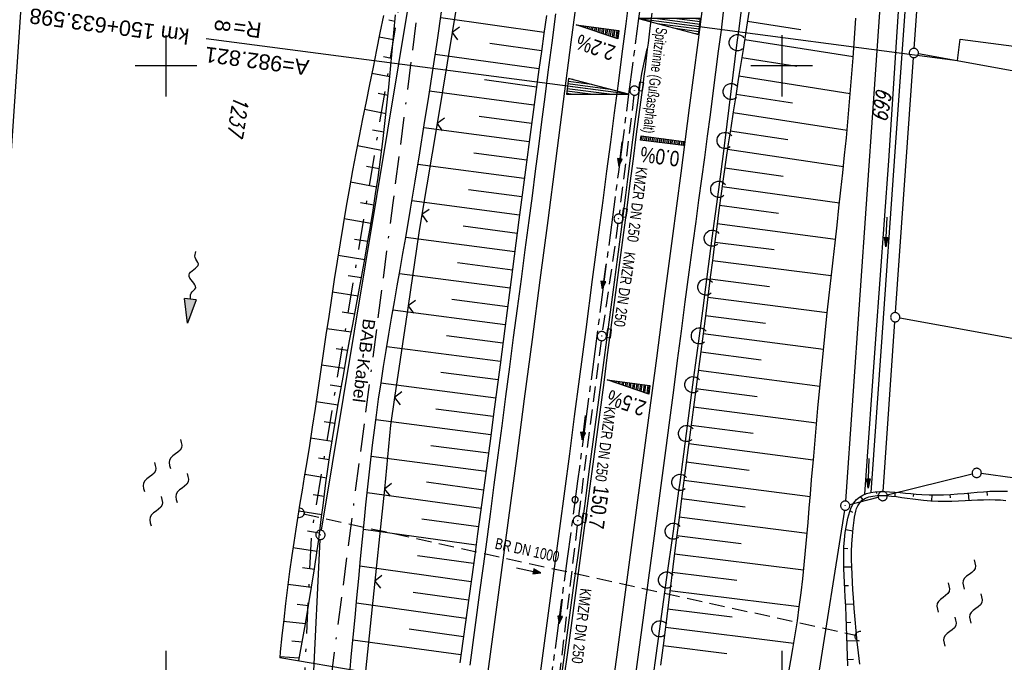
# Model space of a CAD drawing. Extents: x 511715 to 512121, y 473902 to 474680.
# Tile 15 of 21: x 511876 to 512036, y 474403 to 474507. Entities that reach past the tile are written whole.
import ezdxf
from ezdxf.enums import TextEntityAlignment as Align

# ---------------------------------------------------------------- set-up
doc = ezdxf.new("R2010")
doc.units = 0
doc.header["$LTSCALE"] = 10
doc.header["$MEASUREMENT"] = 0
for name, pattern in [('ACAD_ISO16W100', [73, 15, -6.5, 15, -6.5, 15, -7, 1, -7]), ('ACHSE', [5.5, 4, -0.5, 0.5, -0.5]), ('AUSGEZOGEN', [0]), ('LT00', [0]), ('LT08', [0.42, 0.2, -0.1, 0.02, -0.1]), ('STRICHLINIE2', [0.375, 0.25, -0.125])]:
    doc.linetypes.add(name, pattern=pattern)
doc.layers.get('0').update_dxf_attribs({"linetype": 'LT00'})
for name, color, linetype in [('--FLIEßRICHTPFEIL', 180, 'Continuous'), ('--WASSER_NUTZUNG', 180, 'Continuous'), ('-AX-020', 250, 'ACHSE'), ('-EL-020', 250, 'LT00'), ('-Halt-Pfeil', 4, 'LT00'), ('-Haltung', 182, 'STRICHLINIE2'), ('-Haltungsbeschriftung', 182, 'LT00'), ('-QUE-20O', 11, 'LT00'), ('-QUE-20W', 11, 'LT00'), ('-ST-20-1', 250, 'LT00'), ('BAB-KABEL', 220, 'ACAD_ISO16W100'), ('BAB-KABEL_TEXT', 221, 'Continuous'), ('DFK_AB_L', 21, 'LT00'), ('DFK_AB_P', 7, 'LT00'), ('DFK_FLUR_NR', 250, 'LT00'), ('DFK_GZPKT', 250, 'LT00'), ('DFK_KATASTER', 250, 'LT00'), ('GEMEINDEGRENZE', 3, 'LT08'), ('PFEIL', 140, 'AUSGEZOGEN'), ('RINNE_TEXT', 11, 'Continuous'), ('V91_AFBR_BAB', 250, 'LT00'), ('V91_BOESCH', 250, 'LT00'), ('V91_BOSCHUNG', 250, 'LT00'), ('V91_GRABEN', 250, 'LT00'), ('V91_KA_PRUF', 182, 'LT00'), ('V91_LAERM', 11, 'LT00'), ('V91_LD_MARK', 2, 'LT00'), ('V91_RASTER', 250, 'LT00'), ('V91_RINNE', 182, 'LT00'), ('V91_SINKK', 182, 'LT00'), ('V91_UK_DURCH', 182, 'LT00'), ('V91_ZAUN', 40, 'LT00')]:
    doc.layers.add(name, color=color, linetype=linetype)
doc.styles.add('Arial', font='ARIAL.TTF')
doc.styles.add('Beschrift', font='ARIAL.TTF')
doc.styles.add('Haltungsbeschriftung', font='ARIAL.TTF', dxfattribs={"width": 0.75})
doc.styles.get("Standard").update_dxf_attribs({"font": 'romans.shx'})

# ---------------------------------------------------------------- blocks, each defined once
blk = doc.blocks.new('SYMB7250')
at = {"color": 0, "linetype": 'ByBlock'}
for points in [[(-0.25, 0.28), (-0.208333, 0.308889), (-0.166667, 0.331111), (-0.125, 0.34), (-0.083333, 0.331111), (-0.041667, 0.308889), (0, 0.28)], [(0, 0.28), (0.041667, 0.251111), (0.083333, 0.228889), (0.125, 0.22), (0.166667, 0.228889), (0.208333, 0.251111), (0.25, 0.28)], [(-0.74, 0), (-0.698333, 0.028889), (-0.656667, 0.051111), (-0.615, 0.06), (-0.573333, 0.051111), (-0.531667, 0.028889), (-0.49, 0)], [(-0.49, 0), (-0.448333, -0.028889), (-0.406667, -0.051111), (-0.365, -0.06), (-0.323333, -0.051111), (-0.281667, -0.028889), (-0.24, 0)], [(0.24, 0), (0.281667, 0.028889), (0.323333, 0.051111), (0.365, 0.06), (0.406667, 0.051111), (0.448333, 0.028889), (0.49, 0)], [(0.49, 0), (0.531667, -0.028889), (0.573333, -0.051111), (0.615, -0.06), (0.656667, -0.051111), (0.698333, -0.028889), (0.74, 0)], [(-0.25, -0.28), (-0.208333, -0.251111), (-0.166667, -0.228889), (-0.125, -0.22), (-0.083333, -0.228889), (-0.041667, -0.251111), (0, -0.28)], [(0, -0.28), (0.041667, -0.308889), (0.083333, -0.331111), (0.125, -0.34), (0.166667, -0.331111), (0.208333, -0.308889), (0.25, -0.28)]]:
    blk.add_lwpolyline(points, dxfattribs=at)
blk = doc.blocks.new('SYMB7010')
at = {"color": 0, "linetype": 'ByBlock'}
for points in [[(-0.031408, 0.499213), (-0.093728, 0.49134), (-0.15457, 0.475719), (-0.212975, 0.452595), (-0.268021, 0.422333), (-0.31884, 0.385411), (-0.36463, 0.342411), (-0.40467, 0.29401), (-0.438329, 0.240973), (-0.465074, 0.184136), (-0.484486, 0.124395), (-0.496256, 0.062692), (-0.5002, 0)], [(-0.5002, 0), (-0.496256, -0.062692), (-0.484486, -0.124395), (-0.465075, -0.184136), (-0.438329, -0.240973), (-0.404671, -0.29401), (-0.36463, -0.342411), (-0.31884, -0.385411), (-0.268021, -0.422333), (-0.212975, -0.452595), (-0.154571, -0.475719), (-0.093728, -0.49134), (-0.031408, -0.499213), (0.031408, -0.499213)], [(0.5002, 0), (0.496256, 0.062692), (0.484485, 0.124395), (0.465074, 0.184136), (0.438329, 0.240973), (0.40467, 0.29401), (0.36463, 0.342411), (0.31884, 0.385411), (0.268021, 0.422333), (0.212975, 0.452595), (0.15457, 0.475719), (0.093728, 0.49134), (0.031408, 0.499213), (-0.031408, 0.499213)], [(0.031408, -0.499213), (0.093728, -0.491341), (0.15457, -0.475719), (0.212975, -0.452595), (0.268021, -0.422333), (0.31884, -0.385411), (0.36463, -0.342411), (0.404671, -0.294011), (0.438329, -0.240974), (0.465075, -0.184136), (0.484486, -0.124395), (0.496256, -0.062692), (0.500201, 0)]]:
    blk.add_lwpolyline(points, dxfattribs=at)
blk = doc.blocks.new('SYMB0003')
at = {"color": 0, "linetype": 'ByBlock'}
for p, q in [((-0.015712, 0), (0.010166, 0.012015)), ((0, -0.021257), (-0.015712, 0)), ((0.010166, 0.012015), (0, -0.021257))]:
    blk.add_line(p, q, dxfattribs=at)
for points in [[(-0.031395, 0.499013), (-0.093691, 0.491144), (-0.154509, 0.475528), (-0.21289, 0.452414), (-0.267913, 0.422164), (-0.318712, 0.385257), (-0.364484, 0.342274), (-0.404509, 0.293893), (-0.438154, 0.240877), (-0.464888, 0.184062), (-0.484292, 0.124345), (-0.496058, 0.062667), (-0.5, 0)], [(-0.5, 0), (-0.496058, -0.062667), (-0.484292, -0.124345), (-0.464888, -0.184062), (-0.438154, -0.240877), (-0.404509, -0.293893), (-0.364485, -0.342274), (-0.318712, -0.385257), (-0.267914, -0.422164), (-0.21289, -0.452414), (-0.154509, -0.475529), (-0.093691, -0.491144), (-0.031395, -0.499014), (0.031395, -0.499014)], [(0.5, 0), (0.496057, 0.062667), (0.484292, 0.124345), (0.464888, 0.184062), (0.438153, 0.240877), (0.404509, 0.293893), (0.364484, 0.342274), (0.318712, 0.385257), (0.267913, 0.422164), (0.21289, 0.452414), (0.154509, 0.475528), (0.093691, 0.491144), (0.031395, 0.499013), (-0.031395, 0.499013)], [(0.031395, -0.499014), (0.093691, -0.491144), (0.154509, -0.475529), (0.21289, -0.452414), (0.267914, -0.422164), (0.318712, -0.385257), (0.364485, -0.342274), (0.404509, -0.293893), (0.438154, -0.240877), (0.464889, -0.184062), (0.484292, -0.124345), (0.496058, -0.062667), (0.5, 0)]]:
    blk.add_lwpolyline(points, dxfattribs=at)
blk = doc.blocks.new('FLIEßRICHTPFEIL')
at = {"layer": '--FLIEßRICHTPFEIL'}
blk.add_hatch(color=256, dxfattribs=at).paths.add_polyline_path([(-1.95, 0.4875), (-1.95, -0.4875), (0, 0)])
for p, q in [((-1.95, 0.4875), (-1.95, -0.4875)), ((-1.95, 0.4875), (0, 0)), ((0, 0), (-1.95, -0.4875))]:
    blk.add_line(p, q, dxfattribs=at)
at = {"layer": '--FLIEßRICHTPFEIL', "start_tangent": (-1, 0), "end_tangent": (-1, 0)}
blk.add_spline([(-1.95, 0), (-2.4375, 0), (-2.925, 0.325), (-3.4125, 0), (-3.9, -0.325), (-4.3875, 0), (-4.875, 0.325), (-5.3625, 0), (-5.85, 0)], degree=3, dxfattribs=at)
blk = doc.blocks.new('SYMB0018')
at = {"color": 0, "linetype": 'ByBlock'}
for p, q in [((1, 0.13), (0, 0)), ((0.000669, 0), (1, 0)), ((0.307692, 0.04), (1, 0.04)), ((0.615385, 0.08), (1, 0.08)), ((0.923077, 0.12), (1, 0.12)), ((0.307692, -0.04), (1, -0.04)), ((0.615385, -0.08), (1, -0.08)), ((0.923077, -0.12), (1, -0.12))]:
    blk.add_line(p, q, dxfattribs=at)
blk.add_lwpolyline([(0, 0), (1, -0.13), (1, 0.13)], dxfattribs=at)
blk = doc.blocks.new('SYMB0002')
at = {"color": 0, "linetype": 'ByBlock'}
for points in [[(-0.031395, 0.499013), (-0.093691, 0.491144), (-0.154509, 0.475528), (-0.21289, 0.452414), (-0.267913, 0.422164), (-0.318712, 0.385257), (-0.364484, 0.342274), (-0.404509, 0.293893), (-0.438154, 0.240877), (-0.464888, 0.184062), (-0.484292, 0.124345), (-0.496058, 0.062667), (-0.5, 0)], [(-0.5, 0), (-0.496058, -0.062667), (-0.484292, -0.124345), (-0.464888, -0.184062), (-0.438154, -0.240877), (-0.404509, -0.293893), (-0.364485, -0.342274), (-0.318712, -0.385257), (-0.267914, -0.422164), (-0.21289, -0.452414), (-0.154509, -0.475529), (-0.093691, -0.491144), (-0.031395, -0.499014), (0.031395, -0.499014)], [(0.5, 0), (0.496057, 0.062667), (0.484292, 0.124345), (0.464888, 0.184062), (0.438153, 0.240877), (0.404509, 0.293893), (0.364484, 0.342274), (0.318712, 0.385257), (0.267913, 0.422164), (0.21289, 0.452414), (0.154509, 0.475528), (0.093691, 0.491144), (0.031395, 0.499013), (-0.031395, 0.499013)], [(0.031395, -0.499014), (0.093691, -0.491144), (0.154509, -0.475529), (0.21289, -0.452414), (0.267914, -0.422164), (0.318712, -0.385257), (0.364485, -0.342274), (0.404509, -0.293893), (0.438154, -0.240877), (0.464889, -0.184062), (0.484292, -0.124345), (0.496058, -0.062667), (0.5, 0)]]:
    blk.add_lwpolyline(points, dxfattribs=at)
blk = doc.blocks.new('SYMB0652')
at = {"color": 0, "linetype": 'ByBlock'}
blk.add_lwpolyline([(-0.15, -0.075), (0.15, -0.075), (0.15, 0.075), (-0.15, 0.075), (-0.15, -0.075)], dxfattribs=at)
blk = doc.blocks.new('SYMB1107')
at = {"color": 0, "linetype": 'ByBlock'}
for points in [[(-0.2, 0), (-0.196157, 0.039018), (-0.184776, 0.076537), (-0.166294, 0.111114), (-0.141421, 0.141421), (-0.111114, 0.166294), (-0.076537, 0.184776), (-0.039018, 0.196157), (0, 0.2)], [(0, 0.2), (0.039018, 0.196157), (0.076537, 0.184776), (0.111114, 0.166294), (0.141421, 0.141421), (0.166294, 0.111114), (0.184776, 0.076537), (0.196157, 0.039018), (0.2, 0)]]:
    blk.add_lwpolyline(points, dxfattribs=at)
blk = doc.blocks.new('SYMB0024')
at = {"color": 0, "linetype": 'ByBlock'}
for p, q in [((-0.5, 0.5), (0, 0)), ((0, 0), (0.5, 0.5))]:
    blk.add_line(p, q, dxfattribs=at)
blk = doc.blocks.new('SYMB7122')
at = {"color": 0, "linetype": 'ByBlock'}
for points in [[(-0.109975, -0.002365), (-0.106745, 0.026562), (-0.096041, 0.053629), (-0.078613, 0.076941), (-0.055681, 0.094866), (-0.028851, 0.106149), (0, 0.11)], [(0, 0.11), (0.028851, 0.106149), (0.055681, 0.094866), (0.078613, 0.076941), (0.096041, 0.053629), (0.106745, 0.026562), (0.109975, -0.002365)], [(-0.075234, -0.080249), (-0.093647, -0.057708), (-0.105504, -0.031126), (-0.109975, -0.002365)], [(0.109975, -0.002365), (0.105504, -0.031126), (0.093647, -0.057708), (0.075234, -0.080249)]]:
    blk.add_lwpolyline(points, dxfattribs=at)
blk = doc.blocks.new('Pfreil3')
at = {"layer": 'PFEIL'}
blk.add_hatch(color=256, dxfattribs=at).paths.add_polyline_path([(-1.55, 0.27), (-1.55, -0.27), (0, 0)])
for p, q in [((-1.55, 0), (-4.83, 0)), ((-1.55, -0.27), (-1.55, 0.27)), ((-1.55, 0.27), (0, 0)), ((0, 0), (-1.55, -0.27))]:
    blk.add_line(p, q, dxfattribs=at)
blk = doc.blocks.new('SYMB0070')
at = {"color": 0, "linetype": 'ByBlock'}
for p, q in [((-0.5, 0), (0.2, 0)), ((0.5, 0), (0.2, 0.1)), ((0.2, 0.1), (0.2, 0)), ((0.468, 0), (0.21, 0.086)), ((0.21, 0.086), (0.21, -0.086)), ((0.21, -0.086), (0.468, 0)), ((0.22, -0.072), (0.437, 0)), ((0.23, -0.058), (0.405, 0)), ((0.24, -0.045), (0.374, 0)), ((0.342, 0), (0.25, 0.031)), ((0.25, 0.031), (0.25, -0.031)), ((0.25, -0.031), (0.342, 0)), ((0.26, -0.017), (0.31, 0)), ((0.27, -0.003), (0.279, 0))]:
    blk.add_line(p, q, dxfattribs=at)
for points in [[(0.2, 0), (0.2, -0.1), (0.5, 0)], [(0.437, 0), (0.22, 0.072), (0.22, -0.072)], [(0.405, 0), (0.23, 0.058), (0.23, -0.058)], [(0.374, 0), (0.24, 0.045), (0.24, -0.045)], [(0.31, 0), (0.26, 0.017), (0.26, -0.017)], [(0.279, 0), (0.27, 0.003), (0.27, -0.003)]]:
    blk.add_lwpolyline(points, dxfattribs=at)

msp = doc.modelspace()

# ---------------------------------------------------------------- linework, layer by layer
at = {"layer": '-AX-020', "ltscale": 0.2, "flags": 128}
msp.add_lwpolyline([(511996.05, 474653.25), (511995.1, 474646.24), (511992.44, 474626.45), (511989.8, 474606.65), (511987.17, 474586.85), (511984.55, 474567.05), (511981.94, 474547.25), (511979.34, 474527.45), (511976.74, 474507.69), (511975.13, 474495.38), (511973.48, 474482.82), (511971.82, 474470.25), (511970.17, 474457.69), (511968.51, 474445.13), (511966.84, 474432.57), (511965.15, 474420.02), (511963.46, 474407.46), (511961.75, 474394.91), (511960.03, 474382.35), (511958.28, 474369.81), (511956.52, 474357.26), (511954.73, 474344.72), (511952.92, 474332.18), (511951.08, 474319.64), (511949.21, 474307.11), (511947.31, 474294.58), (511945.38, 474282.06), (511943.41, 474269.55), (511941.4, 474257.04), (511939.35, 474244.53), (511937.27, 474232.04), (511935.14, 474219.55), (511932.96, 474207.07), (511930.74, 474194.59), (511928.46, 474182.13), (511926.14, 474169.68), (511923.76, 474157.23), (511921.32, 474144.8), (511918.83, 474132.38), (511916.28, 474119.97), (511913.66, 474107.57), (511910.98, 474095.19), (511908.24, 474082.82), (511905.43, 474070.46), (511902.54, 474058.13), (511899.59, 474045.81), (511896.56, 474033.5), (511893.47, 474021.26), (511890.29, 474009), (511887.03, 473996.75), (511883.7, 473984.53), (511880.29, 473972.33), (511876.8, 473960.15), (511873.23, 473947.99), (511869.59, 473935.86), (511866.17, 473924.7)], dxfattribs=at)
at = {"layer": '-EL-020'}
msp.add_line((511970.17, 474496.03), (511906.51, 474504.39), dxfattribs=at)
at = {"layer": '-EL-020', "flags": 128}
msp.add_lwpolyline([(511981.7, 474507.04), (512028.54, 474500.89), (512028.99, 474504.34), (512055.55, 474500.85)], dxfattribs=at)
at = {"layer": '-Haltung'}
for p, q in [((511975.99, 474495.24), (511973.59, 474475.93)), ((511973.4, 474474.44), (511970.87, 474456.86)), ((511970.67, 474455.38), (511966.97, 474426.91)), ((511922.35, 474427.27), (512011.98, 474407.56)), ((511966.78, 474425.42), (511963.41, 474397.18))]:
    msp.add_line(p, q, dxfattribs=at)
at = {"layer": '-QUE-20O'}
for p, q in [((511977.22, 474488.64), (511977.13, 474487.95)), ((511977.43, 474487.91), (511977.52, 474488.61)), ((511977.82, 474488.57), (511977.73, 474487.87)), ((511978.03, 474487.83), (511978.12, 474488.53)), ((511978.41, 474488.49), (511978.32, 474487.79)), ((511978.62, 474487.75), (511978.71, 474488.45)), ((511979.01, 474488.41), (511978.92, 474487.72)), ((511979.22, 474487.68), (511979.31, 474488.37)), ((511979.6, 474488.33), (511979.51, 474487.64)), ((511979.81, 474487.6), (511979.9, 474488.29)), ((511980.2, 474488.25), (511980.11, 474487.56)), ((511980.41, 474487.52), (511980.5, 474488.21)), ((511980.79, 474488.18), (511980.7, 474487.48)), ((511981, 474487.44), (511981.09, 474488.14)), ((511981.39, 474488.1), (511981.3, 474487.4)), ((511981.59, 474487.36), (511981.69, 474488.06)), ((511981.98, 474488.02), (511981.89, 474487.32)), ((511982.19, 474487.29), (511982.28, 474487.98)), ((511982.58, 474487.94), (511982.49, 474487.25)), ((511982.78, 474487.21), (511982.88, 474487.9)), ((511983.17, 474487.86), (511983.08, 474487.17)), ((511983.38, 474487.13), (511983.47, 474487.82)), ((511983.77, 474487.78), (511983.68, 474487.09)), ((511983.97, 474487.05), (511984.07, 474487.75)), ((511971.69, 474449.02), (511971.69, 474449.02)), ((511971.98, 474448.92), (511971.99, 474448.99)), ((511972.28, 474448.95), (511972.27, 474448.82)), ((511972.56, 474448.72), (511972.58, 474448.91)), ((511972.88, 474448.87), (511972.85, 474448.62)), ((511973.13, 474448.52), (511973.18, 474448.83)), ((511973.47, 474448.79), (511973.42, 474448.42)), ((511973.71, 474448.32), (511973.77, 474448.75)), ((511974.07, 474448.71), (511974, 474448.23)), ((511974.29, 474448.13), (511974.36, 474448.67)), ((511974.66, 474448.63), (511974.58, 474448.03)), ((511974.87, 474447.93), (511974.96, 474448.59)), ((511975.26, 474448.55), (511975.16, 474447.83)), ((511975.45, 474447.73), (511975.55, 474448.51)), ((511975.85, 474448.47), (511975.74, 474447.63)), ((511976.03, 474447.53), (511976.15, 474448.43)), ((511976.45, 474448.39), (511976.32, 474447.43)), ((511976.61, 474447.34), (511976.74, 474448.36)), ((511977.04, 474448.32), (511976.9, 474447.24)), ((511977.19, 474447.14), (511977.34, 474448.28)), ((511977.64, 474448.24), (511977.48, 474447.04)), ((511977.77, 474446.94), (511977.93, 474448.2)), ((511978.23, 474448.16), (511978.06, 474446.84)), ((511978.35, 474446.74), (511978.53, 474448.12))]:
    msp.add_line(p, q, dxfattribs=at)
for points in [[(511977.08, 474487.96), (511977.17, 474488.65), (511984.11, 474487.74), (511984.02, 474487.05), (511977.08, 474487.96)], [(511978.4, 474446.72), (511971.65, 474449.03), (511978.58, 474448.11), (511978.4, 474446.72)]]:
    msp.add_lwpolyline(points, dxfattribs=at)
at = {"layer": '-QUE-20W'}
for p, q in [((511966.67, 474506.66), (511966.67, 474506.65)), ((511966.96, 474506.55), (511966.97, 474506.62)), ((511967.27, 474506.58), (511967.25, 474506.45)), ((511967.54, 474506.35), (511967.57, 474506.54)), ((511967.86, 474506.5), (511967.83, 474506.25)), ((511968.12, 474506.15), (511968.16, 474506.46)), ((511968.46, 474506.42), (511968.41, 474506.06)), ((511968.7, 474505.96), (511968.76, 474506.38)), ((511969.05, 474506.35), (511968.99, 474505.86)), ((511969.28, 474505.76), (511969.35, 474506.31)), ((511969.65, 474506.27), (511969.57, 474505.66)), ((511969.86, 474505.56), (511969.94, 474506.23)), ((511970.24, 474506.19), (511970.15, 474505.46)), ((511970.44, 474505.37), (511970.54, 474506.15)), ((511970.84, 474506.11), (511970.73, 474505.27)), ((511971.02, 474505.17), (511971.13, 474506.07)), ((511971.43, 474506.03), (511971.31, 474505.07)), ((511971.6, 474504.97), (511971.73, 474505.99)), ((511972.03, 474505.95), (511971.88, 474504.87)), ((511972.17, 474504.77), (511972.32, 474505.92)), ((511972.62, 474505.88), (511972.46, 474504.68)), ((511972.75, 474504.58), (511972.92, 474505.84)), ((511973.22, 474505.8), (511973.04, 474504.48)), ((511973.33, 474504.38), (511973.51, 474505.76))]:
    msp.add_line(p, q, dxfattribs=at)
msp.add_lwpolyline([(511973.38, 474504.37), (511966.62, 474506.67), (511973.56, 474505.75), (511973.38, 474504.37)], dxfattribs=at)
at = {"layer": 'BAB-KABEL', "ltscale": 0.03, "flags": 128}
msp.add_lwpolyline([(511971.03, 474657.48), (511969.41, 474646.42), (511966.53, 474615.2), (511972.8, 474604.79), (511970.05, 474596.16), (511959.57, 474586.37), (511941.91, 474517.48), (511936.85, 474477.77), (511926.66, 474399.73), (511919.97, 474355.38), (511910.09, 474296.61), (511899.45, 474238.13), (511883.78, 474152.68), (511870.29, 474094), (511857.13, 474053.88), (511852.78, 474012.45), (511853.17, 473966.86), (511852.49, 473957.15), (511851.31, 473949.66), (511841.69, 473942.06), (511837.46, 473929.57)], dxfattribs=at)
at = {"layer": 'DFK_AB_L'}
for p, q in [((511950.73, 474578.38), (511925.2, 474424.59)), ((512017.97, 474538.56), (512010.35, 474429.34)), ((512010.18, 474427.85), (511980.52, 474240.65)), ((511923.82, 474397.88), (511925.04, 474423.1))]:
    msp.add_line(p, q, dxfattribs=at)
at = {"layer": 'DFK_KATASTER'}
for p, q in [((511879.52, 474556.31), (511873.57, 474466.96)), ((512021.5, 474502.84), (512023.98, 474538.11)), ((512078, 474491.85), (512022.19, 474501.96)), ((512018.48, 474459.94), (512021.4, 474501.34)), ((512066.04, 474450.56), (512019.17, 474459.06)), ((512016.44, 474430.89), (512018.38, 474458.44)), ((512030.93, 474433.73), (512017.12, 474430.32)), ((512037.87, 474433.07), (512032.4, 474433.81)), ((512011.03, 474428.78), (512015.66, 474429.96))]:
    msp.add_line(p, q, dxfattribs=at)
at = {"layer": 'GEMEINDEGRENZE', "ltscale": 2.5, "flags": 128}
msp.add_lwpolyline([(511953.94, 474660.38), (511959.93, 474649.28), (511949.37, 474579.35), (511923.59, 474424.01), (511922.29, 474397.28), (511902.07, 474265.53), (511883.42, 474171.19), (511840.83, 474046.67), (511811.06, 474002.19), (511789.86, 473974.02), (511764.01, 473942)], dxfattribs=at)
at = {"layer": 'V91_AFBR_BAB', "color": 0}
msp.add_lwpolyline([(511975.29, 474511.65), (511974.67, 474506.81), (511974.04, 474501.97), (511973.41, 474497.13), (511972.79, 474492.38), (511972.17, 474487.63), (511971.55, 474482.89), (511970.92, 474478.14), (511970.3, 474473.39), (511969.23, 474465.3), (511968.17, 474457.21), (511967.11, 474449.12), (511966.31, 474443.06), (511965.52, 474437.01), (511964.72, 474430.95), (511963.92, 474424.9), (511962.83, 474416.8), (511961.75, 474408.7), (511960.65, 474400.6)], dxfattribs=at)
at = {"layer": 'V91_AFBR_BAB'}
for points in [[(511949.37, 474402.67), (511950.2, 474408.81), (511951.03, 474414.94), (511951.86, 474421.08), (511952.68, 474427.21), (511953.31, 474431.99), (511953.94, 474436.77), (511954.57, 474441.56), (511955.19, 474446.34), (511955.82, 474451.12), (511956.45, 474455.87), (511957.08, 474460.62), (511957.71, 474465.37), (511958.34, 474470.12), (511958.96, 474474.87), (511959.49, 474478.89), (511960.01, 474482.91), (511960.53, 474486.92), (511961.04, 474490.94), (511961.56, 474494.96), (511962.08, 474498.98), (511962.7, 474503.72), (511963.32, 474508.45)], [(511990.56, 474509.23), (511990.13, 474505.81), (511989.69, 474502.39), (511989.26, 474498.96), (511988.81, 474495.55), (511988.36, 474492.07), (511987.89, 474488.6), (511987.43, 474485.14), (511986.96, 474481.67), (511986.49, 474478.2), (511986.02, 474474.73), (511985.55, 474471.26), (511984.91, 474466.48), (511984.28, 474461.7), (511983.65, 474456.92), (511983.03, 474452.14), (511982.4, 474447.36), (511981.76, 474442.46), (511981.12, 474437.57), (511980.48, 474432.67), (511979.83, 474427.77), (511979.18, 474422.88), (511978.37, 474416.85), (511977.55, 474410.83), (511976.73, 474404.81), (511975.9, 474398.79)], [(511978.22, 474502.73), (511978.22, 474502.73), (511978.34, 474503.7), (511978.62, 474506.14), (511978.93, 474508.58)]]:
    msp.add_lwpolyline(points, dxfattribs=at)
at = {"layer": 'V91_BOESCH'}
for points in [[(511921.54, 474403.38), (511921.56, 474403.46), (511922.11, 474406.42), (511922.64, 474409.39), (511923.15, 474412.36), (511923.64, 474415.33), (511924.1, 474418.31), (511924.54, 474421.29), (511924.79, 474423.12), (511925.03, 474424.96), (511925.27, 474426.79), (511925.5, 474428.63), (511925.74, 474430.47), (511925.98, 474432.3), (511926.23, 474434.13), (511926.62, 474436.8), (511927.03, 474439.46), (511927.46, 474442.11), (511927.91, 474444.77), (511928.37, 474447.42), (511928.85, 474450.07), (511929.33, 474452.72), (511929.82, 474455.37), (511930.32, 474458.01), (511930.81, 474460.66), (511931.3, 474463.31), (511931.79, 474465.96), (511932.27, 474468.61), (511932.73, 474471.26), (511933.19, 474473.91), (511933.62, 474476.57), (511934.04, 474479.22), (511934.43, 474481.88), (511934.83, 474484.81), (511935.2, 474487.73), (511935.55, 474490.66), (511935.88, 474493.6), (511936.19, 474496.53), (511936.47, 474499.47), (511936.75, 474502.41), (511937.01, 474505.35), (511937.27, 474508.3)], [(511929.88, 474401.96), (511930.09, 474404.06), (511930.4, 474407.24), (511930.71, 474410.42), (511931.01, 474413.6), (511931.31, 474416.78), (511931.61, 474419.96), (511931.92, 474423.14), (511932.23, 474426.32), (511932.47, 474428.75), (511932.72, 474431.17), (511932.98, 474433.59), (511933.26, 474436.01), (511933.54, 474438.43), (511933.84, 474440.85), (511934.16, 474443.26), (511934.53, 474445.9), (511934.92, 474448.53), (511935.33, 474451.16), (511935.75, 474453.79), (511936.19, 474456.41), (511936.64, 474459.04), (511937.09, 474461.66), (511937.55, 474464.28), (511938.01, 474466.91), (511938.47, 474469.53), (511938.93, 474472.15), (511939.71, 474476.72), (511940.47, 474481.3), (511941.21, 474485.87), (511941.94, 474490.45), (511942.66, 474495.03), (511943.37, 474499.62), (511944.07, 474504.2), (511944.76, 474508.79)], [(511994.76, 474509.42), (511994.18, 474505.57), (511993.77, 474502.97), (511993.36, 474500.36), (511992.94, 474497.76), (511992.53, 474495.16), (511992.11, 474492.55), (511991.71, 474489.95), (511991.31, 474487.35), (511990.92, 474484.74), (511990.53, 474482.02), (511990.15, 474479.3), (511989.79, 474476.57), (511989.43, 474473.85), (511989.08, 474471.12), (511988.73, 474468.39), (511988.39, 474465.67), (511988.04, 474462.94), (511987.7, 474460.21), (511987.22, 474456.51), (511986.74, 474452.81), (511986.25, 474449.11), (511985.77, 474445.41), (511985.28, 474441.71), (511984.79, 474438.01), (511984.31, 474434.31), (511983.83, 474430.61), (511983.32, 474426.62), (511982.81, 474422.63), (511982.31, 474418.65), (511981.82, 474414.66), (511981.32, 474410.67), (511980.82, 474406.68), (511980.32, 474402.7)], [(511935.3, 474508.17), (511934.75, 474505.38), (511934.19, 474502.58), (511933.63, 474499.79), (511933.06, 474496.99), (511932.49, 474494.2), (511931.93, 474491.4), (511931.38, 474488.61), (511930.83, 474485.81), (511930.3, 474483.01), (511929.78, 474480.2), (511929.26, 474477.23), (511928.75, 474474.25), (511928.26, 474471.26), (511927.78, 474468.27), (511927.32, 474465.29), (511926.86, 474462.3), (511926.42, 474459.3), (511925.97, 474456.31), (511925.53, 474453.32), (511925.09, 474450.33), (511924.65, 474447.33), (511924.2, 474444.34), (511923.75, 474441.35), (511923.28, 474438.36), (511922.8, 474435.37), (511922.46, 474433.25), (511922.11, 474431.13), (511921.75, 474429.01), (511921.41, 474426.88), (511921.07, 474424.76), (511920.74, 474422.63), (511920.42, 474420.51), (511920.06, 474417.91), (511919.72, 474415.3), (511919.41, 474412.7), (511919.11, 474410.09), (511918.83, 474407.48), (511918.55, 474404.87), (511918.46, 474403.9)], [(511961.78, 474508.18), (511961.37, 474505.26), (511960.96, 474502.34), (511960.55, 474499.42), (511960, 474495.35), (511959.45, 474491.28), (511958.91, 474487.21), (511958.37, 474483.13), (511957.84, 474479.06), (511957.31, 474474.98), (511956.55, 474469.1), (511955.78, 474463.22), (511955.01, 474457.33), (511954.25, 474451.45), (511953.73, 474447.46), (511953.2, 474443.47), (511952.68, 474439.48), (511952.15, 474435.49), (511951.62, 474431.5), (511951.09, 474427.51), (511950.61, 474424.02), (511950.13, 474420.53), (511949.64, 474417.04), (511949.16, 474413.55), (511948.67, 474410.06), (511948.19, 474406.57), (511947.71, 474403.08)], [(512001.12, 474401.59), (512001.48, 474403.45), (512001.81, 474405.32), (512002.19, 474407.59), (512002.53, 474409.87), (512002.85, 474412.15), (512003.13, 474414.43), (512003.4, 474416.71), (512003.64, 474419), (512003.86, 474421.3), (512004.08, 474423.59), (512004.28, 474425.88), (512004.47, 474428.18), (512004.66, 474430.47), (512004.85, 474432.77), (512005.18, 474436.65), (512005.51, 474440.53), (512005.86, 474444.41), (512006.22, 474448.29), (512006.59, 474452.16), (512006.97, 474456.04), (512007.38, 474459.91), (512007.69, 474462.75), (512008, 474465.59), (512008.33, 474468.44), (512008.65, 474471.28), (512008.97, 474474.12), (512009.29, 474476.96), (512009.61, 474479.8), (512009.91, 474482.65), (512010.21, 474485.49), (512010.49, 474488.34), (512010.78, 474491.57), (512011.06, 474494.8), (512011.33, 474498.04), (512011.57, 474501.28), (512011.8, 474504.52), (512012.03, 474507.76)], [(512010.73, 474402.58), (512010.67, 474404.19), (512010.62, 474405.79), (512010.57, 474407.4), (512010.52, 474409), (512010.46, 474410.6), (512010.4, 474412.2), (512010.32, 474413.8), (512010.26, 474414.95), (512010.19, 474416.11), (512010.13, 474417.26), (512010.08, 474418.41), (512010.06, 474419.57), (512010.06, 474420.72), (512010.09, 474421.88), (512010.17, 474423.04), (512010.3, 474424.21), (512010.49, 474425.38), (512010.74, 474426.56), (512010.88, 474427.1), (512011.05, 474427.64), (512011.23, 474428.15), (512011.45, 474428.63), (512011.71, 474429.06), (512012.12, 474429.57), (512012.61, 474429.99), (512013.16, 474430.31), (512013.77, 474430.55), (512014.44, 474430.72), (512015.15, 474430.83), (512015.9, 474430.88), (512016.69, 474430.89), (512017.51, 474430.86), (512018.36, 474430.8), (512019.22, 474430.72), (512020.09, 474430.64), (512020.97, 474430.55), (512021.85, 474430.47), (512022.72, 474430.4), (512023.93, 474430.35), (512025.11, 474430.34), (512026.27, 474430.37), (512027.41, 474430.42), (512028.52, 474430.5), (512029.62, 474430.59), (512030.69, 474430.68), (512031.73, 474430.77), (512032.76, 474430.85), (512033.77, 474430.92), (512034.76, 474430.96), (512035.73, 474430.96), (512036.68, 474430.94)], [(512012.67, 474402.86), (512012.45, 474404.67), (512012.25, 474406.49), (512012.07, 474408.29), (512011.91, 474410.1), (512011.77, 474411.9), (512011.63, 474413.69), (512011.54, 474414.93), (512011.47, 474416.16), (512011.41, 474417.39), (512011.36, 474418.63), (512011.34, 474419.87), (512011.35, 474421.12), (512011.39, 474422.38), (512011.46, 474423.65), (512011.58, 474424.94), (512011.74, 474426.24), (512011.82, 474426.74), (512011.91, 474427.23), (512012.02, 474427.7), (512012.16, 474428.15), (512012.33, 474428.55), (512012.67, 474429.06), (512013.08, 474429.47), (512013.58, 474429.78), (512014.15, 474430), (512014.78, 474430.15), (512015.47, 474430.23), (512016.2, 474430.25), (512016.98, 474430.22), (512017.8, 474430.15), (512018.64, 474430.06), (512019.5, 474429.94), (512020.38, 474429.82), (512021.26, 474429.69), (512022.15, 474429.57), (512023.02, 474429.47), (512024.21, 474429.38), (512025.38, 474429.33), (512026.51, 474429.31), (512027.62, 474429.33), (512028.7, 474429.37), (512029.76, 474429.42), (512030.79, 474429.47), (512031.79, 474429.52), (512032.76, 474429.56), (512033.71, 474429.57), (512034.64, 474429.56), (512035.54, 474429.51), (512036.41, 474429.41)]]:
    msp.add_lwpolyline(points, dxfattribs=at)
at = {"layer": 'V91_BOSCHUNG'}
for p, q in [((511936.19, 474507.46), (511937.18, 474507.27)), ((511961.39, 474505.43), (511944.61, 474507.79)), ((511994.43, 474507.24), (512003.12, 474505.9)), ((511934.62, 474504.71), (511936.92, 474504.27)), ((511960.98, 474502.46), (511952.57, 474503.64)), ((511993.98, 474504.3), (512011.59, 474501.54)), ((511935.34, 474501.52), (511936.64, 474501.26)), ((511960.56, 474499.5), (511943.71, 474501.85)), ((511993.51, 474501.35), (512002.44, 474499.94)), ((511933.43, 474498.84), (511936.36, 474498.25)), ((511960.16, 474496.54), (511951.71, 474497.71)), ((511993.04, 474498.38), (512011.12, 474495.53)), ((511934.45, 474495.58), (511936.05, 474495.26)), ((511959.76, 474493.6), (511942.79, 474495.87)), ((511992.57, 474495.42), (512001.72, 474493.98)), ((511932.24, 474492.95), (511935.73, 474492.27)), ((511992.1, 474492.45), (512010.6, 474489.55)), ((511959.36, 474490.64), (511950.85, 474491.77)), ((511933.52, 474489.64), (511935.39, 474489.28)), ((511958.97, 474487.68), (511941.86, 474489.92)), ((511991.63, 474489.45), (512000.97, 474488.02)), ((511931.08, 474487.06), (511935.02, 474486.3)), ((511991.17, 474486.45), (512010.02, 474483.64)), ((511958.58, 474484.7), (511949.98, 474485.83)), ((511932.57, 474483.72), (511934.63, 474483.33)), ((511958.19, 474481.73), (511940.91, 474483.99)), ((511990.73, 474483.43), (512000.22, 474482.07)), ((511929.96, 474481.15), (511934.21, 474480.36)), ((511957.8, 474478.75), (511949.11, 474479.89)), ((511990.31, 474480.42), (512009.38, 474477.76)), ((511957.42, 474475.78), (511939.93, 474478.07)), ((511931.59, 474477.8), (511933.76, 474477.42)), ((511989.9, 474477.4), (511999.47, 474476.11)), ((511928.91, 474475.21), (511933.28, 474474.46)), ((511957.03, 474472.8), (511948.23, 474473.96)), ((511989.5, 474474.4), (512008.72, 474471.87)), ((511930.6, 474471.88), (511932.78, 474471.52)), ((511956.64, 474469.83), (511938.93, 474472.15)), ((511989.11, 474471.4), (511998.75, 474470.16)), ((511927.94, 474469.26), (511932.26, 474468.58)), ((511988.73, 474468.41), (512008.04, 474465.95)), ((511956.25, 474466.85), (511947.33, 474468.02)), ((511929.6, 474465.96), (511931.73, 474465.63)), ((511955.87, 474463.88), (511937.9, 474466.23)), ((511988.36, 474465.44), (511998.03, 474464.2)), ((511927.02, 474463.33), (511931.19, 474462.68)), ((511955.48, 474460.9), (511946.43, 474462.09)), ((511987.98, 474462.46), (512007.39, 474459.98)), ((511955.09, 474457.93), (511936.86, 474460.32)), ((511928.61, 474460.05), (511930.64, 474459.73)), ((511987.6, 474459.48), (511997.34, 474458.24)), ((511926.13, 474457.38), (511930.09, 474456.79)), ((511954.7, 474454.95), (511945.53, 474456.16)), ((511987.22, 474456.52), (512006.77, 474454)), ((511927.62, 474454.13), (511929.54, 474453.85)), ((511954.31, 474451.98), (511935.86, 474454.4)), ((511986.84, 474453.56), (511996.66, 474452.28)), ((511925.26, 474451.44), (511929, 474450.89)), ((511953.93, 474449.01), (511944.65, 474450.22)), ((511986.45, 474450.6), (512006.19, 474448)), ((511926.64, 474448.21), (511928.47, 474447.93)), ((511953.54, 474446.03), (511934.91, 474448.47)), ((511986.06, 474447.62), (511995.98, 474446.31)), ((511924.38, 474445.52), (511927.95, 474444.97)), ((511985.67, 474444.65), (512005.64, 474442.02)), ((511953.15, 474443.06), (511943.81, 474444.28)), ((511925.69, 474442.28), (511927.44, 474442.01)), ((511952.76, 474440.08), (511934.06, 474442.53)), ((511985.27, 474441.68), (511995.33, 474440.35)), ((511923.47, 474439.59), (511926.97, 474439.05)), ((511952.37, 474437.11), (511943.02, 474438.33)), ((511984.88, 474438.7), (512005.12, 474436.03)), ((511924.76, 474436.35), (511926.51, 474436.07)), ((511951.97, 474434.12), (511933.32, 474436.59)), ((511984.49, 474435.71), (511994.68, 474434.38)), ((511922.53, 474433.68), (511926.09, 474433.1)), ((511951.57, 474431.13), (511942.28, 474432.38)), ((511984.1, 474432.73), (512004.63, 474430.07)), ((511923.87, 474430.42), (511925.69, 474430.11)), ((511951.17, 474428.15), (511932.67, 474430.65)), ((512012.72, 474430.06), (512013.15, 474429.51)), ((512015.34, 474430.84), (512015.41, 474430.54)), ((512018.38, 474430.8), (512018.36, 474430.09)), ((512021.38, 474430.51), (512021.35, 474430.09)), ((512024.35, 474430.35), (512024.33, 474429.37)), ((512027.31, 474430.42), (512027.34, 474429.87)), ((512030.29, 474430.64), (512030.37, 474429.45)), ((512033.3, 474430.89), (512033.33, 474430.23)), ((511983.71, 474429.74), (511994.05, 474428.42)), ((511921.55, 474427.76), (511925.31, 474427.14)), ((511983.33, 474426.75), (512004.12, 474424.12)), ((512011.09, 474427.76), (512011.51, 474427.55)), ((511950.76, 474425.16), (511941.56, 474426.42)), ((511923, 474424.48), (511924.93, 474424.17)), ((511950.35, 474422.17), (511932.07, 474424.7)), ((511982.95, 474423.76), (511993.4, 474422.45)), ((512010.38, 474424.72), (512011.54, 474424.51)), ((511920.61, 474421.81), (511924.53, 474421.22)), ((511949.94, 474419.19), (511940.86, 474420.46)), ((511982.58, 474420.77), (512003.55, 474418.17)), ((512010.09, 474421.67), (512010.72, 474421.63)), ((511949.53, 474416.22), (511931.49, 474418.74)), ((511922.14, 474418.54), (511924.1, 474418.27)), ((511982.21, 474417.79), (511992.71, 474416.49)), ((512010.08, 474418.63), (512011.36, 474418.64)), ((511919.79, 474415.82), (511923.64, 474415.33)), ((512010.22, 474415.61), (512010.86, 474415.64)), ((511949.11, 474413.25), (511940.16, 474414.5)), ((511981.84, 474414.81), (512002.85, 474412.21)), ((511921.29, 474412.6), (511923.16, 474412.38)), ((511948.7, 474410.28), (511930.93, 474412.76)), ((512010.38, 474412.62), (512011.71, 474412.67)), ((511981.46, 474411.84), (511991.95, 474410.54)), ((511919.08, 474409.83), (511922.65, 474409.44)), ((512010.5, 474409.62), (512011.22, 474409.65)), ((511948.29, 474407.3), (511939.47, 474408.54)), ((511981.09, 474408.86), (512001.98, 474406.27)), ((511920.44, 474406.66), (511922.12, 474406.49)), ((511947.88, 474404.35), (511930.36, 474406.77)), ((512010.59, 474406.63), (512012.23, 474406.68)), ((511980.72, 474405.9), (511991.09, 474404.6)), ((511918.48, 474404.09), (511921.63, 474403.86)), ((512010.69, 474403.63), (512011.63, 474403.66))]:
    msp.add_line(p, q, dxfattribs=at)
at = {"layer": 'V91_GRABEN'}
msp.add_line((511931.87, 474401.63), (511918.46, 474403.9), dxfattribs=at)
for points in [[(512013.5, 474430.46), (512015.28, 474455.69), (512017.37, 474484.58), (512019.22, 474513.13), (512021.04, 474537.43), (512021.21, 474538.52), (512021.5, 474539.58)], [(512022.67, 474539.34), (512022.31, 474538.41), (512022.03, 474537.45), (512020.32, 474513.44), (512018.25, 474484.55), (512016.23, 474455.93), (512014.44, 474430.72)]]:
    msp.add_lwpolyline(points, dxfattribs=at)
at = {"layer": 'V91_LAERM'}
for p, q in [((511991.79, 474495.83), (511992.78, 474503.77)), ((511990.8, 474487.89), (511991.79, 474495.83)), ((511988.72, 474472.02), (511989.77, 474479.95)), ((511987.67, 474464.09), (511988.72, 474472.02)), ((511985.58, 474448.23), (511986.63, 474456.16)), ((511984.53, 474440.3), (511985.58, 474448.23)), ((511983.48, 474432.37), (511984.53, 474440.3)), ((511981.29, 474416.52), (511982.39, 474424.44)), ((511980.2, 474408.59), (511981.29, 474416.52))]:
    msp.add_line(p, q, dxfattribs=at)
for points in [[(511992.78, 474503.77), (511993.02, 474505.66), (511993.81, 474511.7)], [(511989.77, 474479.95), (511990.37, 474484.45), (511990.8, 474487.89)], [(511986.63, 474456.16), (511987.16, 474460.21), (511987.67, 474464.09)], [(511982.39, 474424.44), (511983.29, 474430.99), (511983.48, 474432.37)], [(511979.11, 474400.67), (511979.43, 474403.06), (511980.2, 474408.59)]]:
    msp.add_lwpolyline(points, dxfattribs=at)
at = {"layer": 'V91_LD_MARK', "color": 0}
for points in [[(511938.91, 474307.55), (511940.23, 474316.39), (511941.54, 474325.23), (511942.83, 474334.08), (511944.11, 474342.93), (511945.38, 474351.78), (511946.63, 474360.63), (511947.88, 474369.48), (511949.11, 474378.34), (511950.44, 474387.99), (511951.76, 474397.64), (511953.07, 474407.29), (511954.37, 474416.95), (511955.67, 474426.6), (511956.95, 474436.26), (511958.23, 474445.91), (511959.51, 474455.57), (511960.78, 474465.23), (511962.04, 474474.89), (511963.3, 474484.55), (511964.56, 474494.21), (511965.82, 474503.87), (511967.08, 474513.53)], [(511987.73, 474514.38), (511986.35, 474503.77), (511984.96, 474493.16), (511983.58, 474482.56), (511982.19, 474471.95), (511980.91, 474462.24), (511979.63, 474452.53), (511978.34, 474442.83), (511977.05, 474433.12), (511975.76, 474423.41), (511974.45, 474413.71), (511973.14, 474404.01), (511971.82, 474394.3), (511970.49, 474384.6), (511969.16, 474374.9), (511967.89, 474365.79), (511966.61, 474356.67), (511965.32, 474347.56), (511964.02, 474338.45), (511962.71, 474329.34), (511961.38, 474320.24), (511960.03, 474311.13)]]:
    msp.add_lwpolyline(points, dxfattribs=at)
at = {"layer": 'V91_RASTER'}
for p, q in [((511900, 474495), (511900, 474505)), ((512000, 474505), (512000, 474495)), ((511905, 474500), (511895, 474500)), ((512005, 474500), (511995, 474500)), ((511900, 474395), (511900, 474405)), ((512000, 474405), (512000, 474395))]:
    msp.add_line(p, q, dxfattribs=at)
at = {"layer": 'V91_RINNE'}
for points in [[(511978.22, 474502.73), (511978.1, 474502.75), (511977.2, 474498.76), (511976.95, 474496.97), (511976.55, 474493.98), (511976.15, 474490.99), (511975.76, 474488), (511975.37, 474485.01), (511974.99, 474482.02), (511974.61, 474479.03), (511974.23, 474476.04), (511973.85, 474473.05), (511973.32, 474468.97), (511972.79, 474464.89), (511972.24, 474460.82), (511971.7, 474456.74), (511971.15, 474452.67), (511970.61, 474448.59), (511969.97, 474443.78), (511969.33, 474438.97), (511968.69, 474434.16), (511968.05, 474429.34), (511967.4, 474424.53), (511966.86, 474420.5), (511966.31, 474416.46), (511965.76, 474412.42), (511965.21, 474408.38), (511964.66, 474404.34), (511964.11, 474400.31)], [(511964.62, 474400.25), (511965.29, 474405.11), (511965.95, 474409.97), (511966.61, 474414.82), (511967.27, 474419.68), (511967.93, 474424.53), (511968.57, 474429.35), (511969.21, 474434.16), (511969.85, 474438.97), (511970.49, 474443.78), (511971.13, 474448.59), (511971.67, 474452.65), (511972.21, 474456.71), (511972.75, 474460.77), (511973.29, 474464.83), (511973.83, 474468.89), (511974.36, 474472.95), (511974.88, 474476.94), (511975.4, 474480.93), (511975.91, 474484.92), (511976.43, 474488.91), (511976.95, 474492.9), (511977.48, 474496.89), (511977.67, 474498.35), (511977.86, 474499.81), (511978.05, 474501.27), (511978.22, 474502.73)]]:
    msp.add_lwpolyline(points, dxfattribs=at)
at = {"layer": 'V91_ZAUN'}
for p, q in [((511946.47, 474505.43), (511944.01, 474490.64)), ((511944.01, 474490.64), (511941.54, 474475.84)), ((511939.31, 474461.01), (511937.13, 474446.17))]:
    msp.add_line(p, q, dxfattribs=at)
for points in [[(511948.96, 474520.23), (511948.43, 474517.24), (511946.47, 474505.43)], [(511941.54, 474475.84), (511941.05, 474472.9), (511939.31, 474461.01)], [(511937.13, 474446.17), (511936.47, 474441.68), (511935.46, 474431.27)], [(511935.46, 474431.27), (511934.96, 474426.19), (511933.92, 474416.34)], [(511933.92, 474416.34), (511932.38, 474401.71), (511932.35, 474401.43)]]:
    msp.add_lwpolyline(points, dxfattribs=at)

# ---------------------------------------------------------------- block references
at = {"layer": '--FLIEßRICHTPFEIL', "xscale": 1.999999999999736, "yscale": 2.000000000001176, "zscale": 2, "rotation": 263.5337617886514}
msp.add_blockref('FLIEßRICHTPFEIL', (511903.51, 474458.23), dxfattribs=at)
at = {"layer": '--WASSER_NUTZUNG', "zscale": 10}
for p, xscale, yscale, rotation in [((511899.96, 474432.35), 9.999999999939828, 10.00000000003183, 251.2882999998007), ((512028.86, 474412.78), 10, 10, 251.28826)]:
    msp.add_blockref('SYMB7250', p, dxfattribs=dict(at, xscale=xscale, yscale=yscale, rotation=rotation))
at = {"layer": '-EL-020', "yscale": 10, "zscale": 10}
for p, xscale, rotation in [((511976.74, 474507.69), 9.999999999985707, 352.5202999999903), ((511975.13, 474495.38), 9.999999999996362, 172.5202900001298)]:
    msp.add_blockref('SYMB0018', p, dxfattribs=dict(at, xscale=xscale, rotation=rotation))
at = {"layer": '-Halt-Pfeil', "yscale": 4, "zscale": 4}
for p, xscale, rotation in [((511973.8, 474485.7), 4.000000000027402, 262.9137165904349), ((511971.14, 474465.79), 3.999999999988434, 261.8324265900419), ((511967.83, 474441.27), 3.99999999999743, 262.5881865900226), ((511958.89, 474418.09), 3.999999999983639, 347.5998165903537), ((511964.1, 474411.42), 3.999999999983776, 263.2008165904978)]:
    msp.add_blockref('SYMB0070', p, dxfattribs=dict(at, xscale=xscale, rotation=rotation))
at = {"layer": '-ST-20-1', "rotation": 258.929999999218}
msp.add_blockref('SYMB0002', (511966.43, 474429.55), dxfattribs=at)
at = {"layer": 'DFK_AB_P', "xscale": 1.499999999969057, "yscale": 1.5, "zscale": 1.5, "rotation": 251.2881100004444}
for p in [(512010.3, 474428.59), (511925.08, 474423.85)]:
    msp.add_blockref('SYMB0003', p, dxfattribs=at)
at = {"layer": 'DFK_GZPKT', "xscale": 1.499999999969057, "yscale": 1.5, "zscale": 1.5, "rotation": 251.2881100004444}
for p in [(512021.45, 474502.09), (512018.43, 474459.19), (512031.66, 474433.91), (512016.39, 474430.14)]:
    msp.add_blockref('SYMB7010', p, dxfattribs=at)
at = {"layer": 'PFEIL'}
for p, rotation in [((512016.88, 474470.6), 267.2276030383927), ((512014.03, 474431.41), 268.0893088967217)]:
    msp.add_blockref('Pfreil3', p, dxfattribs=dict(at, rotation=rotation))
at = {"layer": 'V91_KA_PRUF', "xscale": 1.499999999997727, "yscale": 1.499999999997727, "zscale": 1.5, "rotation": 260.3880065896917}
for p in [(511976.09, 474495.98), (511973.5, 474475.18), (511970.77, 474456.12), (511966.87, 474426.17)]:
    msp.add_blockref('SYMB0003', p, dxfattribs=at)
at = {"layer": 'V91_LAERM', "yscale": 12.00000000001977, "zscale": 12}
for p, xscale, rotation in [((511992.78, 474503.77), 12.00000000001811, 82.87163659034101), ((511991.79, 474495.83), 12.00000000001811, 82.87163659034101), ((511990.8, 474487.89), 12.00000000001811, 82.87163659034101), ((511989.77, 474479.95), 11.9999999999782, 82.46924659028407), ((511988.72, 474472.02), 11.9999999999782, 82.46924659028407), ((511987.67, 474464.09), 11.9999999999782, 82.46924659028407), ((511986.63, 474456.16), 12.00000000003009, 82.4587465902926), ((511985.58, 474448.23), 12.00000000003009, 82.4587465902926), ((511984.53, 474440.3), 12.00000000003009, 82.4587465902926), ((511983.48, 474432.37), 12.00000000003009, 82.4587465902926), ((511982.39, 474424.44), 11.99999999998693, 82.12984659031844), ((511981.29, 474416.52), 11.99999999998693, 82.12984659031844), ((511980.2, 474408.59), 11.99999999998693, 82.12984659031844)]:
    msp.add_blockref('SYMB7122', p, dxfattribs=dict(at, xscale=xscale, rotation=rotation))
at = {"layer": 'V91_SINKK', "zscale": 4.5}
for p, xscale, yscale, rotation in [((511977.16, 474496.64), 4.499999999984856, 4.499999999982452, 262.488944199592), ((511974.5, 474476.13), 4.499999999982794, 4.499999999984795, 262.5183930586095), ((511971.93, 474456.57), 4.499999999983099, 4.499999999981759, 262.3962725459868), ((511967.95, 474426.59), 4.499999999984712, 4.499999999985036, 262.3176264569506)]:
    msp.add_blockref('SYMB0652', p, dxfattribs=dict(at, xscale=xscale, yscale=yscale, rotation=rotation))
at = {"layer": 'V91_UK_DURCH', "zscale": 4}
for p, xscale, yscale, rotation in [((511921.62, 474427.43), 4.000000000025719, 4.000000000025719, 260.3880065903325), ((512012.72, 474407.4), 3.999999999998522, 3.999999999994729, 81.38587451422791)]:
    msp.add_blockref('SYMB1107', p, dxfattribs=dict(at, xscale=xscale, yscale=yscale, rotation=rotation))
at = {"layer": 'V91_ZAUN', "yscale": 2.099999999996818, "zscale": 2.1}
for p, xscale, rotation in [((511946.47, 474505.43), 2.099999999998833, 260.5488665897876), ((511944.01, 474490.64), 2.099999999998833, 260.5488665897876), ((511941.54, 474475.84), 2.099999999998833, 260.5488665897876), ((511939.31, 474461.01), 2.100000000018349, 261.6470565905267), ((511937.13, 474446.17), 2.100000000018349, 261.6470565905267), ((511935.46, 474431.27), 2.100000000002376, 264.4444765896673), ((511933.92, 474416.34), 2.100000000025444, 263.9748165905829)]:
    msp.add_blockref('SYMB0024', p, dxfattribs=dict(at, xscale=xscale, rotation=rotation))

# ---------------------------------------------------------------- texts
at = {"layer": '-EL-020', "style": 'Arial'}
for s, rotation, p in [(' km 150+633.598', -187.4797, (511904.85, 474505.87)), ('8', 262.5203, (511908.07, 474507.62)), ('R=', -187.4797, (511915.63, 474506.97)), ('A=982.821', -187.4797, (511923.36, 474500.91))]:
    msp.add_text(s, height=2.5, rotation=rotation, dxfattribs=at).set_placement(p)
at = {"layer": '-Haltungsbeschriftung', "style": 'Haltungsbeschriftung', "width": 0.75}
for s, rotation, p in [('KMZR DN 250', 262.9137, (511976.39, 474483.68)), ('KMZR DN 250', 261.8324, (511974.46, 474469.9)), ('KMZR DN 250', 262.5882, (511971.28, 474444.78)), ('BR DN 1000', 347.5998, (511953.3, 474421.63)), ('KMZR DN 250', 263.2008, (511967.31, 474415.24))]:
    msp.add_text(s, height=1.8, rotation=rotation, dxfattribs=at).set_placement(p)
at = {"layer": '-QUE-20O', "style": 'Beschrift', "width": 0.8}
for s, rotation, p in [('0.0%%%', -187.4818, (511983.52, 474486.09)), ('2.5%%%', -198.8564, (511978.18, 474445.42))]:
    msp.add_text(s, height=2.5, rotation=rotation, dxfattribs=at).set_placement(p)
at = {"layer": '-QUE-20W', "style": 'Beschrift', "width": 0.8}
msp.add_text('2.2%%%', height=2.5, rotation=-198.7926, dxfattribs=at).set_placement((511973.18, 474503.15))
at = {"layer": '-ST-20-1', "style": 'Beschrift', "width": 0.8}
msp.add_text('  150.7', height=2.5, rotation=-97.6128, dxfattribs=at).set_placement((511969.73, 474433.49))
at = {"layer": 'BAB-KABEL_TEXT', "style": 'Beschrift'}
msp.add_text('BAB-Kabel', height=2, rotation=262.5957, dxfattribs=at).set_placement((511931.15, 474452.27), align=Align.CENTER)
at = {"layer": 'DFK_FLUR_NR', "oblique": 13.754, "width": 0.75}
for s, p in [('669', (512015.46, 474496.55)), ('1237', (511911.05, 474495.26))]:
    msp.add_text(s, height=2.5, rotation=260.388, dxfattribs=at).set_placement(p)
at = {"layer": 'RINNE_TEXT', "style": 'Arial', "width": 0.65}
msp.add_text('Spitzrinne (Gußasphalt)', height=1.8, rotation=262.6911, dxfattribs=at).set_placement((511979.63, 474506.3))

doc.saveas('drawing.dxf')
